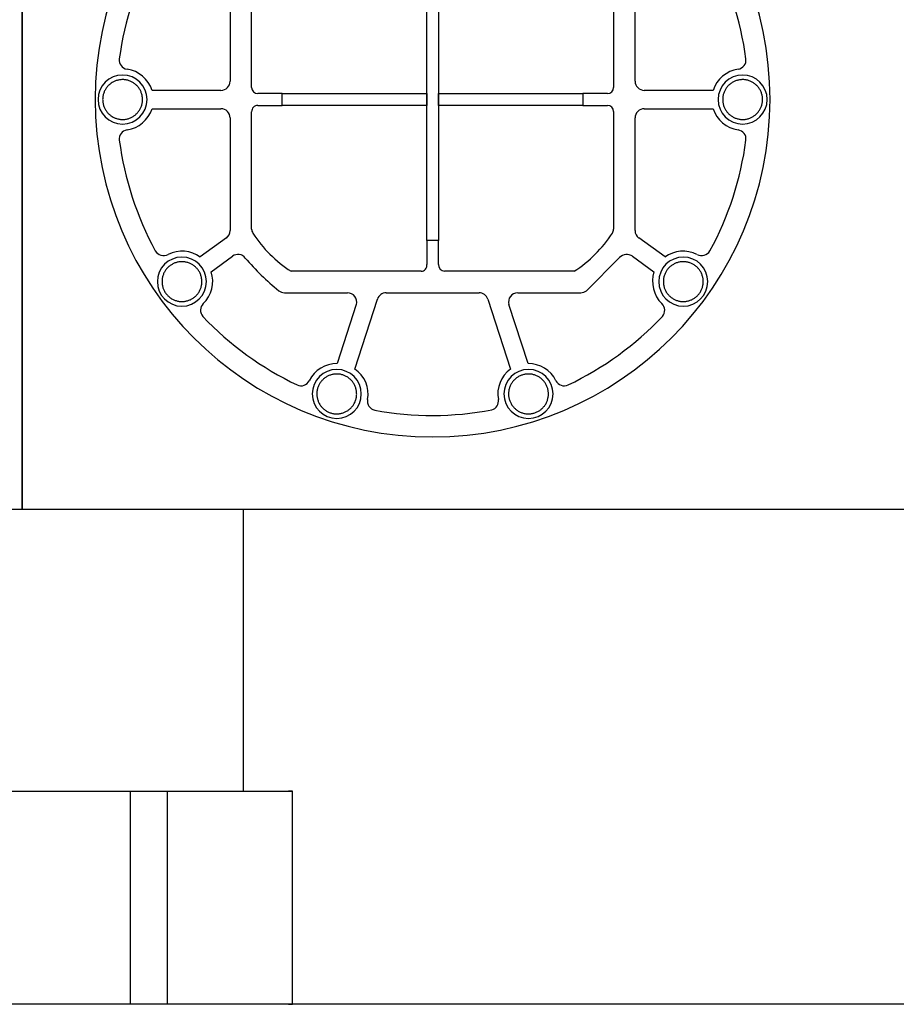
# Model space of a CAD drawing. Header units: millimetres. Extents: x -599 to 599, y 0 to 716.
# Tile 2 of 7: x -267 to 19, y 0 to 321. Entities that reach past the tile are written whole.
import ezdxf

# ---------------------------------------------------------------- set-up
doc = ezdxf.new("R2010")
doc.units = ezdxf.units.MM
doc.layers.add('Material 1', color=251, linetype='Continuous', true_color=0x505050)

msp = doc.modelspace()

# ---------------------------------------------------------------- linework, layer by layer
at = {"layer": 'Material 1'}
for p, q in [((-266.36, 387.2), (-266.36, 161.44)), ((-266.36, 161.44), (-266.36, 387.2)), ((-134.42, 249), (-134.42, 358.5)), ((-130.58, 358.5), (-130.58, 249)), ((-198.5, 337.72), (-198.5, 301)), ((-191.5, 298.92), (-191.5, 337.24)), ((-73.5, 337.24), (-73.5, 298.92)), ((-66.5, 301), (-66.5, 337.72)), ((-201.5, 298), (-223.96, 298)), ((-181.5, 296.92), (-189.5, 296.92)), ((-181.5, 296.92), (-134.42, 296.92)), ((-181.5, 293.08), (-181.5, 296.92)), ((-134.42, 296.92), (-134.42, 293.08)), ((-130.58, 296.92), (-83.5, 296.92)), ((-130.58, 293.08), (-130.58, 296.92)), ((-75.5, 296.92), (-83.5, 296.92)), ((-83.5, 296.92), (-83.5, 293.08)), ((-41.04, 298), (-63.5, 298)), ((-189.5, 293.08), (-181.5, 293.08)), ((-134.42, 293.08), (-181.5, 293.08)), ((-83.5, 293.08), (-130.58, 293.08)), ((-83.5, 293.08), (-75.5, 293.08)), ((-223.96, 292), (-201.5, 292)), ((-198.5, 289), (-198.5, 252.28)), ((-191.5, 252.76), (-191.5, 291.03)), ((-73.5, 291.08), (-73.5, 252.76)), ((-66.5, 252.28), (-66.5, 289)), ((-63.5, 292), (-41.04, 292)), ((-199.74, 249.86), (-208.26, 243.67)), ((-130.58, 249), (-134.42, 249)), ((-134.42, 249), (-134.42, 241.27)), ((-130.58, 241.24), (-130.58, 249)), ((-56.74, 243.67), (-65.26, 249.86)), ((-204.66, 238.87), (-197.71, 243.91)), ((-82.36, 232.66), (-71.55, 243.48)), ((-67.3, 243.92), (-60.34, 238.87)), ((-136.26, 239), (-178.64, 239)), ((-86.37, 239), (-128.59, 239)), ((-180.82, 232), (-160.25, 232)), ((-147.64, 232), (-117.36, 232)), ((-104.75, 232), (-84.18, 232)), ((-157.37, 228.17), (-163.62, 208.94)), ((-157.91, 207.09), (-150.49, 229.93)), ((-114.51, 229.93), (-107.09, 207.09)), ((-101.38, 208.94), (-107.63, 228.17)), ((-270.61, 161.44), (-255.8, 161.44)), ((-255.8, 161.44), (-237.8, 161.44)), ((-237.8, 161.44), (-233.13, 161.44)), ((-233.13, 161.44), (-216.87, 161.44)), ((-216.87, 161.44), (-212.2, 161.44)), ((-212.2, 161.44), (-194.2, 161.44)), ((-194.2, 161.44), (-178.13, 161.44)), ((-194.2, 69.51), (-194.2, 161.44)), ((-178.13, 161.44), (178.13, 161.44)), ((-270.61, 69.51), (-235.94, 69.51)), ((-235.94, 69.51), (-231, 69.51)), ((-231, 0), (-231, 69.51)), ((-231, 69.51), (-219, 69.51)), ((-219, 69.51), (-219, 0)), ((-219, 69.51), (-214, 69.51)), ((-214, 69.51), (-178.13, 69.51)), ((-178.13, 69.51), (-179.46, 69.51)), ((-178.13, 0), (-178.13, 69.51)), ((-235.94, 0), (-270.61, 0)), ((-231, 0), (-235.94, 0)), ((-219, 0), (-231, 0)), ((-214, 0), (-219, 0)), ((-178.13, 0), (-214, 0)), ((-178.13, 0), (-179.46, 0)), ((-179.46, 0), (-178.13, 0)), ((178.13, 0), (-178.13, 0))]:
    msp.add_line(p, q, dxfattribs=at)
at = {"layer": 'Material 1', "flags": 128}
for points in [[(-233.57, 301.5), (-233.83, 301.49), (-234.09, 301.48), (-234.34, 301.45), (-234.6, 301.42), (-234.86, 301.37), (-235.11, 301.31), (-235.36, 301.25), (-235.61, 301.17), (-235.86, 301.08), (-236.1, 300.99), (-236.33, 300.88), (-236.57, 300.77), (-236.8, 300.64), (-237.02, 300.51), (-237.24, 300.36), (-237.45, 300.21), (-237.65, 300.05), (-237.85, 299.89), (-238.04, 299.71), (-238.23, 299.53), (-238.41, 299.34), (-238.58, 299.14), (-238.74, 298.94), (-238.89, 298.73), (-239.04, 298.51), (-239.17, 298.29), (-239.3, 298.06), (-239.42, 297.83), (-239.53, 297.6), (-239.62, 297.36), (-239.71, 297.11), (-239.79, 296.86), (-239.86, 296.61), (-239.92, 296.36), (-239.97, 296.1), (-240.01, 295.85), (-240.04, 295.59), (-240.06, 295.33), (-240.07, 295.07), (-240.06, 294.81), (-240.05, 294.55), (-240.03, 294.29), (-239.99, 294.03), (-239.95, 293.78), (-239.9, 293.52), (-239.83, 293.27), (-239.76, 293.02), (-239.67, 292.78), (-239.58, 292.53), (-239.48, 292.3), (-239.36, 292.06), (-239.24, 291.83), (-239.11, 291.61), (-238.97, 291.39), (-238.82, 291.17), (-238.66, 290.97), (-238.5, 290.77), (-238.33, 290.57), (-238.14, 290.39), (-237.96, 290.21), (-237.76, 290.04), (-237.56, 289.87), (-237.35, 289.72), (-237.14, 289.57), (-236.92, 289.43), (-236.69, 289.3), (-236.46, 289.18), (-236.23, 289.07), (-235.99, 288.97), (-235.74, 288.88), (-235.5, 288.79), (-235.25, 288.72), (-234.99, 288.66), (-234.74, 288.61), (-234.48, 288.57), (-234.23, 288.53), (-233.97, 288.51), (-233.71, 288.5), (-233.57, 288.5)], [(-233.57, 288.5), (-233.31, 288.51), (-233.05, 288.52), (-232.79, 288.55), (-232.53, 288.58), (-232.27, 288.63), (-232.02, 288.69), (-231.77, 288.75), (-231.52, 288.83), (-231.28, 288.92), (-231.03, 289.01), (-230.8, 289.12), (-230.56, 289.23), (-230.34, 289.36), (-230.11, 289.49), (-229.9, 289.64), (-229.68, 289.79), (-229.48, 289.95), (-229.28, 290.11), (-229.09, 290.29), (-228.9, 290.47), (-228.73, 290.66), (-228.56, 290.86), (-228.39, 291.06), (-228.24, 291.27), (-228.1, 291.49), (-227.96, 291.71), (-227.83, 291.94), (-227.72, 292.17), (-227.61, 292.4), (-227.51, 292.64), (-227.42, 292.89), (-227.34, 293.14), (-227.27, 293.39), (-227.21, 293.64), (-227.16, 293.9), (-227.12, 294.15), (-227.09, 294.41), (-227.07, 294.67), (-227.07, 294.93), (-227.07, 295.19), (-227.08, 295.45), (-227.1, 295.71), (-227.14, 295.97), (-227.18, 296.22), (-227.24, 296.48), (-227.3, 296.73), (-227.37, 296.98), (-227.46, 297.22), (-227.55, 297.47), (-227.66, 297.7), (-227.77, 297.94), (-227.89, 298.17), (-228.02, 298.39), (-228.16, 298.61), (-228.31, 298.83), (-228.47, 299.03), (-228.63, 299.23), (-228.81, 299.43), (-228.99, 299.61), (-229.18, 299.79), (-229.37, 299.96), (-229.57, 300.13), (-229.78, 300.28), (-230, 300.43), (-230.22, 300.57), (-230.44, 300.7), (-230.67, 300.82), (-230.91, 300.93), (-231.15, 301.03), (-231.39, 301.12), (-231.64, 301.21), (-231.89, 301.28), (-232.14, 301.34), (-232.39, 301.39), (-232.65, 301.43), (-232.91, 301.47), (-233.17, 301.49), (-233.43, 301.5), (-233.57, 301.5)], [(-31.43, 301.5), (-31.69, 301.49), (-31.95, 301.48), (-32.21, 301.45), (-32.47, 301.42), (-32.73, 301.37), (-32.98, 301.31), (-33.23, 301.25), (-33.48, 301.17), (-33.72, 301.08), (-33.97, 300.99), (-34.2, 300.88), (-34.44, 300.77), (-34.66, 300.64), (-34.89, 300.51), (-35.1, 300.36), (-35.32, 300.21), (-35.52, 300.05), (-35.72, 299.89), (-35.91, 299.71), (-36.1, 299.53), (-36.27, 299.34), (-36.44, 299.14), (-36.61, 298.94), (-36.76, 298.73), (-36.9, 298.51), (-37.04, 298.29), (-37.17, 298.06), (-37.28, 297.83), (-37.39, 297.6), (-37.49, 297.36), (-37.58, 297.11), (-37.66, 296.86), (-37.73, 296.61), (-37.79, 296.36), (-37.84, 296.1), (-37.88, 295.85), (-37.91, 295.59), (-37.93, 295.33), (-37.93, 295.07), (-37.93, 294.81), (-37.92, 294.55), (-37.9, 294.29), (-37.86, 294.03), (-37.82, 293.78), (-37.76, 293.52), (-37.7, 293.27), (-37.63, 293.02), (-37.54, 292.78), (-37.45, 292.53), (-37.34, 292.3), (-37.23, 292.06), (-37.11, 291.83), (-36.98, 291.61), (-36.84, 291.39), (-36.69, 291.17), (-36.53, 290.97), (-36.37, 290.77), (-36.19, 290.57), (-36.01, 290.39), (-35.82, 290.21), (-35.63, 290.04), (-35.43, 289.87), (-35.22, 289.72), (-35, 289.57), (-34.78, 289.43), (-34.56, 289.3), (-34.33, 289.18), (-34.09, 289.07), (-33.85, 288.97), (-33.61, 288.88), (-33.36, 288.79), (-33.11, 288.72), (-32.86, 288.66), (-32.61, 288.61), (-32.35, 288.57), (-32.09, 288.53), (-31.83, 288.51), (-31.57, 288.5), (-31.43, 288.5)], [(-31.43, 288.5), (-31.17, 288.51), (-30.91, 288.52), (-30.66, 288.55), (-30.4, 288.58), (-30.14, 288.63), (-29.89, 288.69), (-29.64, 288.75), (-29.39, 288.83), (-29.14, 288.92), (-28.9, 289.01), (-28.67, 289.12), (-28.43, 289.23), (-28.2, 289.36), (-27.98, 289.49), (-27.76, 289.64), (-27.55, 289.79), (-27.35, 289.95), (-27.15, 290.11), (-26.96, 290.29), (-26.77, 290.47), (-26.59, 290.66), (-26.42, 290.86), (-26.26, 291.06), (-26.11, 291.27), (-25.96, 291.49), (-25.83, 291.71), (-25.7, 291.94), (-25.58, 292.17), (-25.47, 292.4), (-25.38, 292.64), (-25.29, 292.89), (-25.21, 293.14), (-25.14, 293.39), (-25.08, 293.64), (-25.03, 293.9), (-24.99, 294.15), (-24.96, 294.41), (-24.94, 294.67), (-24.93, 294.93), (-24.94, 295.19), (-24.95, 295.45), (-24.97, 295.71), (-25.01, 295.97), (-25.05, 296.22), (-25.1, 296.48), (-25.17, 296.73), (-25.24, 296.98), (-25.33, 297.22), (-25.42, 297.47), (-25.52, 297.7), (-25.64, 297.94), (-25.76, 298.17), (-25.89, 298.39), (-26.03, 298.61), (-26.18, 298.83), (-26.34, 299.03), (-26.5, 299.23), (-26.67, 299.43), (-26.86, 299.61), (-27.04, 299.79), (-27.24, 299.96), (-27.44, 300.13), (-27.65, 300.28), (-27.86, 300.43), (-28.08, 300.57), (-28.31, 300.7), (-28.54, 300.82), (-28.77, 300.93), (-29.01, 301.03), (-29.26, 301.12), (-29.5, 301.21), (-29.75, 301.28), (-30.01, 301.34), (-30.26, 301.39), (-30.52, 301.43), (-30.77, 301.47), (-31.03, 301.49), (-31.29, 301.5), (-31.43, 301.5)], [(-214.22, 242.13), (-214.48, 242.13), (-214.74, 242.11), (-215, 242.09), (-215.26, 242.05), (-215.51, 242), (-215.77, 241.95), (-216.02, 241.88), (-216.26, 241.8), (-216.51, 241.72), (-216.75, 241.62), (-216.99, 241.51), (-217.22, 241.4), (-217.45, 241.27), (-217.67, 241.14), (-217.89, 241), (-218.1, 240.85), (-218.31, 240.69), (-218.51, 240.52), (-218.7, 240.35), (-218.88, 240.16), (-219.06, 239.97), (-219.23, 239.78), (-219.39, 239.57), (-219.55, 239.36), (-219.69, 239.15), (-219.83, 238.92), (-219.95, 238.7), (-220.07, 238.47), (-220.18, 238.23), (-220.28, 237.99), (-220.37, 237.74), (-220.45, 237.5), (-220.52, 237.25), (-220.58, 236.99), (-220.63, 236.74), (-220.66, 236.48), (-220.69, 236.22), (-220.71, 235.96), (-220.72, 235.7), (-220.72, 235.44), (-220.7, 235.18), (-220.68, 234.93), (-220.65, 234.67), (-220.6, 234.41), (-220.55, 234.16), (-220.49, 233.9), (-220.41, 233.66), (-220.33, 233.41), (-220.23, 233.17), (-220.13, 232.93), (-220.02, 232.69), (-219.9, 232.47), (-219.76, 232.24), (-219.62, 232.02), (-219.48, 231.81), (-219.32, 231.6), (-219.15, 231.4), (-218.98, 231.21), (-218.8, 231.02), (-218.61, 230.84), (-218.42, 230.67), (-218.21, 230.51), (-218.01, 230.35), (-217.79, 230.2), (-217.57, 230.06), (-217.35, 229.93), (-217.12, 229.81), (-216.88, 229.7), (-216.64, 229.6), (-216.4, 229.51), (-216.15, 229.43), (-215.9, 229.35), (-215.65, 229.29), (-215.39, 229.24), (-215.14, 229.2), (-214.88, 229.17), (-214.62, 229.15), (-214.36, 229.14), (-214.22, 229.13)], [(-214.22, 229.13), (-213.96, 229.14), (-213.7, 229.15), (-213.44, 229.18), (-213.18, 229.22), (-212.93, 229.26), (-212.68, 229.32), (-212.42, 229.39), (-212.18, 229.46), (-211.93, 229.55), (-211.69, 229.65), (-211.45, 229.75), (-211.22, 229.87), (-210.99, 229.99), (-210.77, 230.13), (-210.55, 230.27), (-210.34, 230.42), (-210.13, 230.58), (-209.93, 230.75), (-209.74, 230.92), (-209.56, 231.11), (-209.38, 231.3), (-209.21, 231.49), (-209.05, 231.7), (-208.9, 231.91), (-208.75, 232.12), (-208.61, 232.34), (-208.49, 232.57), (-208.37, 232.8), (-208.26, 233.04), (-208.16, 233.28), (-208.07, 233.52), (-207.99, 233.77), (-207.92, 234.02), (-207.86, 234.27), (-207.81, 234.53), (-207.78, 234.79), (-207.75, 235.04), (-207.73, 235.3), (-207.72, 235.56), (-207.72, 235.82), (-207.74, 236.08), (-207.76, 236.34), (-207.79, 236.6), (-207.84, 236.86), (-207.89, 237.11), (-207.95, 237.36), (-208.03, 237.61), (-208.11, 237.86), (-208.21, 238.1), (-208.31, 238.34), (-208.42, 238.57), (-208.54, 238.8), (-208.68, 239.03), (-208.82, 239.25), (-208.97, 239.46), (-209.12, 239.67), (-209.29, 239.87), (-209.46, 240.06), (-209.64, 240.25), (-209.83, 240.43), (-210.02, 240.6), (-210.23, 240.76), (-210.44, 240.92), (-210.65, 241.07), (-210.87, 241.2), (-211.09, 241.33), (-211.33, 241.45), (-211.56, 241.56), (-211.8, 241.67), (-212.04, 241.76), (-212.29, 241.84), (-212.54, 241.91), (-212.79, 241.97), (-213.05, 242.03), (-213.3, 242.07), (-213.56, 242.1), (-213.82, 242.12), (-214.08, 242.13), (-214.22, 242.13)], [(-50.78, 242.13), (-51.04, 242.13), (-51.3, 242.11), (-51.56, 242.09), (-51.82, 242.05), (-52.07, 242), (-52.32, 241.95), (-52.58, 241.88), (-52.82, 241.8), (-53.07, 241.72), (-53.31, 241.62), (-53.55, 241.51), (-53.78, 241.4), (-54.01, 241.27), (-54.23, 241.14), (-54.45, 241), (-54.66, 240.85), (-54.87, 240.69), (-55.07, 240.52), (-55.26, 240.35), (-55.44, 240.16), (-55.62, 239.97), (-55.79, 239.78), (-55.95, 239.57), (-56.1, 239.36), (-56.25, 239.15), (-56.39, 238.92), (-56.51, 238.7), (-56.63, 238.47), (-56.74, 238.23), (-56.84, 237.99), (-56.93, 237.74), (-57.01, 237.5), (-57.08, 237.25), (-57.14, 236.99), (-57.19, 236.74), (-57.22, 236.48), (-57.25, 236.22), (-57.27, 235.96), (-57.28, 235.7), (-57.28, 235.44), (-57.26, 235.18), (-57.24, 234.93), (-57.21, 234.67), (-57.16, 234.41), (-57.11, 234.16), (-57.05, 233.9), (-56.97, 233.66), (-56.89, 233.41), (-56.79, 233.17), (-56.69, 232.93), (-56.58, 232.69), (-56.46, 232.47), (-56.32, 232.24), (-56.18, 232.02), (-56.03, 231.81), (-55.88, 231.6), (-55.71, 231.4), (-55.54, 231.21), (-55.36, 231.02), (-55.17, 230.84), (-54.98, 230.67), (-54.77, 230.51), (-54.56, 230.35), (-54.35, 230.2), (-54.13, 230.06), (-53.91, 229.93), (-53.67, 229.81), (-53.44, 229.7), (-53.2, 229.6), (-52.96, 229.51), (-52.71, 229.43), (-52.46, 229.35), (-52.21, 229.29), (-51.95, 229.24), (-51.7, 229.2), (-51.44, 229.17), (-51.18, 229.15), (-50.92, 229.14), (-50.78, 229.13)], [(-50.78, 229.13), (-50.52, 229.14), (-50.26, 229.15), (-50, 229.18), (-49.74, 229.22), (-49.49, 229.26), (-49.23, 229.32), (-48.98, 229.39), (-48.74, 229.46), (-48.49, 229.55), (-48.25, 229.65), (-48.01, 229.75), (-47.78, 229.87), (-47.55, 229.99), (-47.33, 230.13), (-47.11, 230.27), (-46.9, 230.42), (-46.69, 230.58), (-46.49, 230.75), (-46.3, 230.92), (-46.12, 231.11), (-45.94, 231.3), (-45.77, 231.49), (-45.61, 231.7), (-45.45, 231.91), (-45.31, 232.12), (-45.17, 232.34), (-45.05, 232.57), (-44.93, 232.8), (-44.82, 233.04), (-44.72, 233.28), (-44.63, 233.52), (-44.55, 233.77), (-44.48, 234.02), (-44.42, 234.27), (-44.37, 234.53), (-44.34, 234.79), (-44.31, 235.04), (-44.29, 235.3), (-44.28, 235.56), (-44.28, 235.82), (-44.3, 236.08), (-44.32, 236.34), (-44.35, 236.6), (-44.4, 236.86), (-44.45, 237.11), (-44.51, 237.36), (-44.59, 237.61), (-44.67, 237.86), (-44.77, 238.1), (-44.87, 238.34), (-44.98, 238.57), (-45.1, 238.8), (-45.24, 239.03), (-45.38, 239.25), (-45.52, 239.46), (-45.68, 239.67), (-45.85, 239.87), (-46.02, 240.06), (-46.2, 240.25), (-46.39, 240.43), (-46.58, 240.6), (-46.79, 240.76), (-46.99, 240.92), (-47.21, 241.07), (-47.43, 241.2), (-47.65, 241.33), (-47.88, 241.45), (-48.12, 241.56), (-48.36, 241.67), (-48.6, 241.76), (-48.85, 241.84), (-49.1, 241.91), (-49.35, 241.97), (-49.61, 242.03), (-49.86, 242.07), (-50.12, 242.1), (-50.38, 242.12), (-50.64, 242.13), (-50.78, 242.13)], [(-163.75, 205.51), (-164.01, 205.51), (-164.27, 205.49), (-164.53, 205.47), (-164.79, 205.43), (-165.05, 205.38), (-165.3, 205.33), (-165.55, 205.26), (-165.8, 205.18), (-166.04, 205.1), (-166.29, 205), (-166.52, 204.89), (-166.76, 204.78), (-166.98, 204.65), (-167.21, 204.52), (-167.42, 204.38), (-167.64, 204.23), (-167.84, 204.07), (-168.04, 203.9), (-168.23, 203.73), (-168.42, 203.54), (-168.59, 203.35), (-168.76, 203.16), (-168.93, 202.95), (-169.08, 202.74), (-169.22, 202.53), (-169.36, 202.3), (-169.49, 202.08), (-169.6, 201.85), (-169.71, 201.61), (-169.81, 201.37), (-169.9, 201.12), (-169.98, 200.88), (-170.05, 200.63), (-170.11, 200.37), (-170.16, 200.12), (-170.2, 199.86), (-170.23, 199.6), (-170.25, 199.34), (-170.25, 199.08), (-170.25, 198.82), (-170.24, 198.56), (-170.22, 198.31), (-170.18, 198.05), (-170.14, 197.79), (-170.08, 197.54), (-170.02, 197.29), (-169.95, 197.04), (-169.86, 196.79), (-169.77, 196.55), (-169.66, 196.31), (-169.55, 196.07), (-169.43, 195.85), (-169.3, 195.62), (-169.16, 195.4), (-169.01, 195.19), (-168.85, 194.98), (-168.69, 194.78), (-168.51, 194.59), (-168.33, 194.4), (-168.14, 194.22), (-167.95, 194.05), (-167.75, 193.89), (-167.54, 193.73), (-167.33, 193.58), (-167.11, 193.44), (-166.88, 193.31), (-166.65, 193.19), (-166.41, 193.08), (-166.17, 192.98), (-165.93, 192.89), (-165.69, 192.81), (-165.44, 192.73), (-165.18, 192.67), (-164.93, 192.62), (-164.67, 192.58), (-164.41, 192.55), (-164.15, 192.53), (-163.89, 192.52), (-163.75, 192.51)], [(-163.75, 192.51), (-163.49, 192.52), (-163.23, 192.53), (-162.98, 192.56), (-162.72, 192.6), (-162.46, 192.64), (-162.21, 192.7), (-161.96, 192.77), (-161.71, 192.84), (-161.46, 192.93), (-161.22, 193.03), (-160.99, 193.13), (-160.75, 193.25), (-160.52, 193.37), (-160.3, 193.51), (-160.08, 193.65), (-159.87, 193.8), (-159.67, 193.96), (-159.47, 194.13), (-159.28, 194.3), (-159.09, 194.49), (-158.91, 194.68), (-158.74, 194.87), (-158.58, 195.08), (-158.43, 195.29), (-158.28, 195.5), (-158.15, 195.72), (-158.02, 195.95), (-157.9, 196.18), (-157.8, 196.42), (-157.7, 196.66), (-157.61, 196.9), (-157.53, 197.15), (-157.46, 197.4), (-157.4, 197.65), (-157.35, 197.91), (-157.31, 198.17), (-157.28, 198.42), (-157.26, 198.68), (-157.25, 198.94), (-157.26, 199.2), (-157.27, 199.46), (-157.29, 199.72), (-157.33, 199.98), (-157.37, 200.24), (-157.42, 200.49), (-157.49, 200.74), (-157.56, 200.99), (-157.65, 201.24), (-157.74, 201.48), (-157.84, 201.72), (-157.96, 201.95), (-158.08, 202.18), (-158.21, 202.41), (-158.35, 202.63), (-158.5, 202.84), (-158.66, 203.05), (-158.82, 203.25), (-158.99, 203.44), (-159.18, 203.63), (-159.36, 203.81), (-159.56, 203.98), (-159.76, 204.14), (-159.97, 204.3), (-160.18, 204.45), (-160.4, 204.58), (-160.63, 204.71), (-160.86, 204.83), (-161.09, 204.94), (-161.33, 205.05), (-161.58, 205.14), (-161.82, 205.22), (-162.07, 205.29), (-162.33, 205.35), (-162.58, 205.41), (-162.84, 205.45), (-163.1, 205.48), (-163.35, 205.5), (-163.61, 205.51), (-163.75, 205.51)], [(-101.25, 205.51), (-101.51, 205.51), (-101.77, 205.49), (-102.02, 205.47), (-102.28, 205.43), (-102.54, 205.38), (-102.79, 205.33), (-103.04, 205.26), (-103.29, 205.18), (-103.54, 205.1), (-103.78, 205), (-104.01, 204.89), (-104.25, 204.78), (-104.48, 204.65), (-104.7, 204.52), (-104.92, 204.38), (-105.13, 204.23), (-105.33, 204.07), (-105.53, 203.9), (-105.72, 203.73), (-105.91, 203.54), (-106.09, 203.35), (-106.26, 203.16), (-106.42, 202.95), (-106.57, 202.74), (-106.72, 202.53), (-106.85, 202.3), (-106.98, 202.08), (-107.1, 201.85), (-107.2, 201.61), (-107.3, 201.37), (-107.39, 201.12), (-107.47, 200.88), (-107.54, 200.63), (-107.6, 200.37), (-107.65, 200.12), (-107.69, 199.86), (-107.72, 199.6), (-107.74, 199.34), (-107.75, 199.08), (-107.74, 198.82), (-107.73, 198.56), (-107.71, 198.31), (-107.67, 198.05), (-107.63, 197.79), (-107.58, 197.54), (-107.51, 197.29), (-107.44, 197.04), (-107.35, 196.79), (-107.26, 196.55), (-107.16, 196.31), (-107.04, 196.07), (-106.92, 195.85), (-106.79, 195.62), (-106.65, 195.4), (-106.5, 195.19), (-106.34, 194.98), (-106.18, 194.78), (-106.01, 194.59), (-105.82, 194.4), (-105.64, 194.22), (-105.44, 194.05), (-105.24, 193.89), (-105.03, 193.73), (-104.82, 193.58), (-104.6, 193.44), (-104.37, 193.31), (-104.14, 193.19), (-103.91, 193.08), (-103.67, 192.98), (-103.42, 192.89), (-103.18, 192.81), (-102.93, 192.73), (-102.67, 192.67), (-102.42, 192.62), (-102.16, 192.58), (-101.9, 192.55), (-101.65, 192.53), (-101.39, 192.52), (-101.25, 192.51)], [(-101.25, 192.51), (-100.99, 192.52), (-100.73, 192.53), (-100.47, 192.56), (-100.21, 192.6), (-99.95, 192.64), (-99.7, 192.7), (-99.45, 192.77), (-99.2, 192.84), (-98.96, 192.93), (-98.71, 193.03), (-98.48, 193.13), (-98.24, 193.25), (-98.02, 193.37), (-97.79, 193.51), (-97.58, 193.65), (-97.36, 193.8), (-97.16, 193.96), (-96.96, 194.13), (-96.77, 194.3), (-96.58, 194.49), (-96.41, 194.68), (-96.24, 194.87), (-96.07, 195.08), (-95.92, 195.29), (-95.78, 195.5), (-95.64, 195.72), (-95.51, 195.95), (-95.4, 196.18), (-95.29, 196.42), (-95.19, 196.66), (-95.1, 196.9), (-95.02, 197.15), (-94.95, 197.4), (-94.89, 197.65), (-94.84, 197.91), (-94.8, 198.17), (-94.77, 198.42), (-94.75, 198.68), (-94.75, 198.94), (-94.75, 199.2), (-94.76, 199.46), (-94.78, 199.72), (-94.82, 199.98), (-94.86, 200.24), (-94.92, 200.49), (-94.98, 200.74), (-95.05, 200.99), (-95.14, 201.24), (-95.23, 201.48), (-95.34, 201.72), (-95.45, 201.95), (-95.57, 202.18), (-95.7, 202.41), (-95.84, 202.63), (-95.99, 202.84), (-96.15, 203.05), (-96.31, 203.25), (-96.49, 203.44), (-96.67, 203.63), (-96.86, 203.81), (-97.05, 203.98), (-97.25, 204.14), (-97.46, 204.3), (-97.67, 204.45), (-97.89, 204.58), (-98.12, 204.71), (-98.35, 204.83), (-98.59, 204.94), (-98.83, 205.05), (-99.07, 205.14), (-99.31, 205.22), (-99.56, 205.29), (-99.82, 205.35), (-100.07, 205.41), (-100.33, 205.45), (-100.59, 205.48), (-100.85, 205.5), (-101.11, 205.51), (-101.25, 205.51)]]:
    msp.add_lwpolyline(points, dxfattribs=at)
at = {"layer": 'Material 1'}
for centre, radius, start, end in [((-132.5, 295), 110, 360, 180), ((-131.46, 294.66), 104.07, 151.5053, 172.4947), ((-133.54, 294.66), 104.07, 7.5053, 28.4947), ((-231.67, 307.86), 3, 172.4947, 261.5053), ((-33.33, 307.86), 3, 278.4947, 7.5053), ((-233.57, 295), 8, 90, 270), ((-233.57, 295), 8, 270, 90), ((-233.61, 294.86), 10.15, 18.0141, 81.5053), ((-31.39, 294.86), 10.15, 98.4947, 161.9859), ((-31.43, 295), 8, 90, 270), ((-31.43, 295), 8, 270, 90), ((-201.5, 301), 3, 270, 360), ((-189.5, 298.92), 2, 180.0001, 270), ((-75.5, 298.92), 2, 270, 359.9896), ((-63.5, 301), 3, 180, 270), ((-132.5, 295), 110, 180, 360), ((-189.5, 291.08), 2, 90, 181.6461), ((-75.5, 291.08), 2, 0.0001, 90), ((-233.61, 295.14), 10.15, 278.4947, 341.9859), ((-201.5, 289), 3, 0, 90), ((-63.5, 289), 3, 90, 180), ((-31.39, 295.14), 10.15, 198.0141, 261.5053), ((-231.67, 282.14), 3, 98.4947, 187.5053), ((-33.33, 282.14), 3, 352.4947, 81.5053), ((-131.46, 295.34), 104.07, 187.5053, 208.4947), ((-133.54, 295.34), 104.07, 331.5053, 352.4947), ((-201.5, 252.28), 3, 306, 360), ((-189.5, 252.67), 2, 177.3429, 218.095), ((-156.34, 273.73), 41.27, 212.6982, 237.3018), ((-109.21, 274.32), 42.06, 302.8933, 327.1067), ((-75.5, 252.67), 2, 323.3429, 2.6571), ((-63.5, 252.28), 3, 180, 234), ((-220.16, 247.35), 3.23, 211.0323, 296.9677), ((-214.13, 235.51), 10.05, 54.2255, 116.9677), ((-195.93, 241.61), 2.91, 36.1899, 127.8101), ((-69.15, 241.08), 3.39, 57, 135), ((-50.87, 235.51), 10.05, 63.0323, 125.7745), ((-44.84, 247.35), 3.23, 243.0323, 328.9677), ((-214.22, 235.63), 8, 90, 270), ((-214.22, 235.63), 8, 270, 90), ((-131.18, 296.34), 81.87, 220.3482, 231.0568), ((-136.26, 240.88), 1.88, 270, 11.9616), ((-128.33, 241.24), 2.25, 180, 263.3742), ((-50.78, 235.63), 8, 90, 270), ((-50.78, 235.63), 8, 270, 90), ((-214.47, 235.78), 10.29, 314.5685, 17.4315), ((-50.53, 235.78), 10.29, 162.5685, 225.4315), ((-180.62, 235.37), 3.38, 233.3449, 266.6551), ((-160.26, 228.99), 3.01, 344.1716, 89.8284), ((-147.64, 229), 3, 90, 162), ((-117.36, 229), 3, 18, 90), ((-104.74, 228.99), 3.01, 90.1716, 195.8284), ((-84.38, 235.37), 3.38, 273.3449, 306.6551), ((-205.13, 226.3), 3.03, 134.5685, 221.5924), ((-59.87, 226.3), 3.03, 318.4076, 45.4315), ((-131.92, 295.8), 103.98, 223.4561, 244.5046), ((-133.08, 295.8), 103.98, 295.4954, 316.5439), ((-163.61, 198.79), 10.16, 90.013, 153.4954), ((-101.39, 198.79), 10.16, 26.5046, 89.987), ((-163.75, 199.01), 8, 90, 270), ((-163.75, 199.01), 8, 270, 90), ((-163.01, 199.1), 9.48, 348.5636, 57.4364), ((-101.36, 199.04), 9.88, 125.4408, 190.5592), ((-101.25, 199.01), 8, 90, 270), ((-101.25, 199.01), 8, 270, 90), ((-175.38, 204.66), 2.99, 244.5046, 333.4954), ((-89.62, 204.66), 2.99, 206.5046, 295.4954), ((-150.84, 196.64), 2.94, 168.5636, 259.4364), ((-113.98, 196.68), 2.96, 284.6818, 10.5592), ((-132.51, 294.93), 102.93, 259.4364, 280.7934)]:
    msp.add_arc(centre, radius, start, end, dxfattribs=at)

doc.saveas('drawing.dxf')
